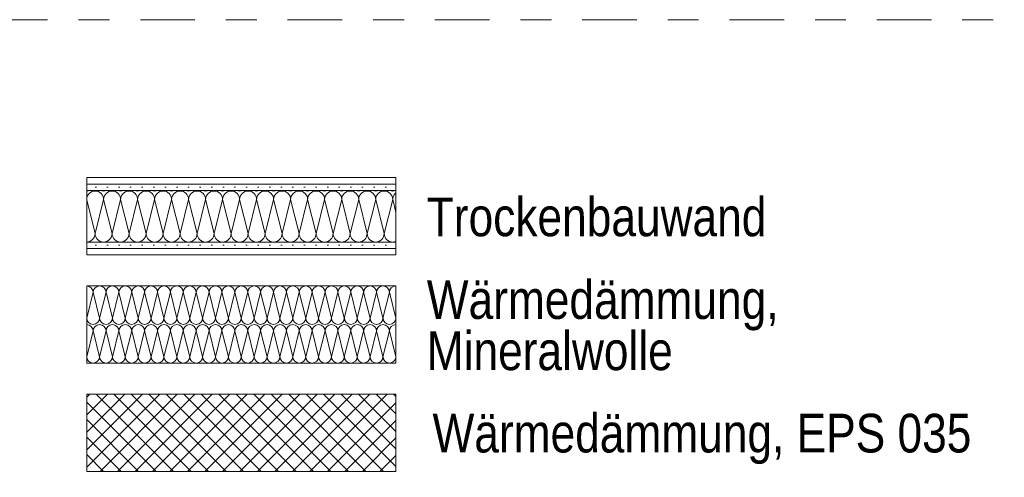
# Model space of a CAD drawing. Header units: metres. Extents: x 0 to 334, y 0 to 60.
# Tile 12 of 72: x 19.82 to 23, y 10.84 to 12.32. Entities that reach past the tile are written whole.
import ezdxf

# ---------------------------------------------------------------- set-up
doc = ezdxf.new("R2010")
doc.units = ezdxf.units.M
doc.header["$MEASUREMENT"] = 0
doc.linetypes.add('Strichpunktlinie', pattern=[0.335139, 0.176389, -0.088194, 0, -0.070556])
for name, color, linetype in [('00 Linien_Kreise_Splines', 7, 'Continuous'), ('00 Schraffuren', 7, 'Continuous'), ('Neubau_00 Schraffuren', 7, 'Continuous'), ('Neubau_90 Allgemein Beschriftung', 7, 'Continuous')]:
    doc.layers.add(name, color=color, linetype=linetype)
doc.styles.add('ERSTELLTER_STIL_1', font='ARIALN.TTF')
pattern_1 = [(0, (0, 0), (0, 0.0375), [0, -0.0375])]

# ---------------------------------------------------------------- blocks, each defined once
blk = doc.blocks.new('*X19')
at = {"layer": 'Neubau_00 Schraffuren', "color": 8, "linetype": 'Continuous', "lineweight": 18}
for p, q in [((20.0329, 11.3513), (20.0537, 11.4346)), ((20.0746, 11.3513), (20.0537, 11.4346)), ((20.0746, 11.3513), (20.0954, 11.4346)), ((20.1162, 11.3513), (20.0954, 11.4346)), ((20.1162, 11.3513), (20.1371, 11.4346)), ((20.1579, 11.3513), (20.1371, 11.4346)), ((20.1579, 11.3513), (20.1787, 11.4346)), ((20.1996, 11.3513), (20.1787, 11.4346)), ((20.1996, 11.3513), (20.2204, 11.4346)), ((20.2412, 11.3513), (20.2204, 11.4346)), ((20.2412, 11.3513), (20.2621, 11.4346)), ((20.2829, 11.3513), (20.2621, 11.4346)), ((20.2829, 11.3513), (20.3037, 11.4346)), ((20.3246, 11.3513), (20.3037, 11.4346)), ((20.3246, 11.3513), (20.3454, 11.4346)), ((20.3662, 11.3513), (20.3454, 11.4346)), ((20.3662, 11.3513), (20.3871, 11.4346)), ((20.4079, 11.3513), (20.3871, 11.4346)), ((20.4079, 11.3513), (20.4287, 11.4346)), ((20.4496, 11.3513), (20.4287, 11.4346)), ((20.4496, 11.3513), (20.4704, 11.4346)), ((20.4912, 11.3513), (20.4704, 11.4346)), ((20.4912, 11.3513), (20.5121, 11.4346)), ((20.5329, 11.3513), (20.5121, 11.4346)), ((20.5329, 11.3513), (20.5537, 11.4346)), ((20.5746, 11.3513), (20.5537, 11.4346)), ((20.5746, 11.3513), (20.5954, 11.4346)), ((20.6162, 11.3513), (20.5954, 11.4346)), ((20.6162, 11.3513), (20.6371, 11.4346)), ((20.6579, 11.3513), (20.6371, 11.4346)), ((20.6579, 11.3513), (20.6787, 11.4346)), ((20.6996, 11.3513), (20.6787, 11.4346)), ((20.6996, 11.3513), (20.7204, 11.4346)), ((20.7412, 11.3513), (20.7204, 11.4346)), ((20.7412, 11.3513), (20.7621, 11.4346)), ((20.7829, 11.3513), (20.7621, 11.4346)), ((20.7829, 11.3513), (20.8037, 11.4346)), ((20.8246, 11.3513), (20.8037, 11.4346)), ((20.8246, 11.3513), (20.8454, 11.4346)), ((20.8662, 11.3513), (20.8454, 11.4346)), ((20.8662, 11.3513), (20.8871, 11.4346)), ((20.9079, 11.3513), (20.8871, 11.4346)), ((20.9079, 11.3513), (20.9287, 11.4346)), ((20.9496, 11.3513), (20.9287, 11.4346)), ((20.9496, 11.3513), (20.9704, 11.4346)), ((20.9912, 11.3513), (20.9704, 11.4346)), ((20.9912, 11.3513), (21.0121, 11.4346)), ((21.0329, 11.3513), (21.0121, 11.4346)), ((20.0329, 11.2263), (20.0537, 11.3096)), ((20.0746, 11.2263), (20.0537, 11.3096)), ((20.0746, 11.2263), (20.0954, 11.3096)), ((20.1162, 11.2263), (20.0954, 11.3096)), ((20.1162, 11.2263), (20.1371, 11.3096)), ((20.1579, 11.2263), (20.1371, 11.3096)), ((20.1579, 11.2263), (20.1787, 11.3096)), ((20.1996, 11.2263), (20.1787, 11.3096)), ((20.1996, 11.2263), (20.2204, 11.3096)), ((20.2412, 11.2263), (20.2204, 11.3096)), ((20.2412, 11.2263), (20.2621, 11.3096)), ((20.2829, 11.2263), (20.2621, 11.3096)), ((20.2829, 11.2263), (20.3037, 11.3096)), ((20.3246, 11.2263), (20.3037, 11.3096)), ((20.3246, 11.2263), (20.3454, 11.3096)), ((20.3662, 11.2263), (20.3454, 11.3096)), ((20.3662, 11.2263), (20.3871, 11.3096)), ((20.4079, 11.2263), (20.3871, 11.3096)), ((20.4079, 11.2263), (20.4287, 11.3096)), ((20.4496, 11.2263), (20.4287, 11.3096)), ((20.4496, 11.2263), (20.4704, 11.3096)), ((20.4912, 11.2263), (20.4704, 11.3096)), ((20.4912, 11.2263), (20.5121, 11.3096)), ((20.5329, 11.2263), (20.5121, 11.3096)), ((20.5329, 11.2263), (20.5537, 11.3096)), ((20.5746, 11.2263), (20.5537, 11.3096)), ((20.5746, 11.2263), (20.5954, 11.3096)), ((20.6162, 11.2263), (20.5954, 11.3096)), ((20.6162, 11.2263), (20.6371, 11.3096)), ((20.6579, 11.2263), (20.6371, 11.3096)), ((20.6579, 11.2263), (20.6787, 11.3096)), ((20.6996, 11.2263), (20.6787, 11.3096)), ((20.6996, 11.2263), (20.7204, 11.3096)), ((20.7412, 11.2263), (20.7204, 11.3096)), ((20.7412, 11.2263), (20.7621, 11.3096)), ((20.7829, 11.2263), (20.7621, 11.3096)), ((20.7829, 11.2263), (20.8037, 11.3096)), ((20.8246, 11.2263), (20.8037, 11.3096)), ((20.8246, 11.2263), (20.8454, 11.3096)), ((20.8662, 11.2263), (20.8454, 11.3096)), ((20.8662, 11.2263), (20.8871, 11.3096)), ((20.9079, 11.2263), (20.8871, 11.3096)), ((20.9079, 11.2263), (20.9287, 11.3096)), ((20.9496, 11.2263), (20.9287, 11.3096)), ((20.9496, 11.2263), (20.9704, 11.3096)), ((20.9912, 11.2263), (20.9704, 11.3096)), ((20.9912, 11.2263), (21.0121, 11.3096)), ((21.0329, 11.2263), (21.0121, 11.3096))]:
    blk.add_line(p, q, dxfattribs=at)
for centre, start, end in [((20.0329, 11.4346), 0, 90), ((20.0746, 11.4346), 90, 180), ((20.0746, 11.4346), 0, 90), ((20.1162, 11.4346), 90, 180), ((20.1162, 11.4346), 0, 90), ((20.1579, 11.4346), 90, 180), ((20.1579, 11.4346), 0, 90), ((20.1996, 11.4346), 90, 180), ((20.1996, 11.4346), 0, 90), ((20.2412, 11.4346), 90, 180), ((20.2412, 11.4346), 0, 90), ((20.2829, 11.4346), 90, 180), ((20.2829, 11.4346), 0, 90), ((20.3246, 11.4346), 90, 180), ((20.3246, 11.4346), 0, 90), ((20.3662, 11.4346), 90, 180), ((20.3662, 11.4346), 0, 90), ((20.4079, 11.4346), 90, 180), ((20.4079, 11.4346), 0, 90), ((20.4496, 11.4346), 90, 180), ((20.4496, 11.4346), 0, 90), ((20.4912, 11.4346), 90, 180), ((20.4912, 11.4346), 0, 90), ((20.5329, 11.4346), 90, 180), ((20.5329, 11.4346), 0, 90), ((20.5746, 11.4346), 90, 180), ((20.5746, 11.4346), 0, 90), ((20.6162, 11.4346), 90, 180), ((20.6162, 11.4346), 0, 90), ((20.6579, 11.4346), 90, 180), ((20.6579, 11.4346), 0, 90), ((20.6996, 11.4346), 90, 180), ((20.6996, 11.4346), 0, 90), ((20.7412, 11.4346), 90, 180), ((20.7412, 11.4346), 0, 90), ((20.7829, 11.4346), 90, 180), ((20.7829, 11.4346), 0, 90), ((20.8246, 11.4346), 90, 180), ((20.8246, 11.4346), 0, 90), ((20.8662, 11.4346), 90, 180), ((20.8662, 11.4346), 0, 90), ((20.9079, 11.4346), 90, 180), ((20.9079, 11.4346), 0, 90), ((20.9496, 11.4346), 90, 180), ((20.9496, 11.4346), 0, 90), ((20.9912, 11.4346), 90, 180), ((20.9912, 11.4346), 0, 90), ((21.0329, 11.4346), 90, 180), ((20.0537, 11.3513), 180, 270), ((20.0537, 11.3513), 270, 0), ((20.0954, 11.3513), 180, 270), ((20.0954, 11.3513), 270, 0), ((20.1371, 11.3513), 180, 270), ((20.1371, 11.3513), 270, 0), ((20.1787, 11.3513), 180, 270), ((20.1787, 11.3513), 270, 0), ((20.2204, 11.3513), 180, 270), ((20.2204, 11.3513), 270, 0), ((20.2621, 11.3513), 180, 270), ((20.2621, 11.3513), 270, 0), ((20.3037, 11.3513), 180, 270), ((20.3037, 11.3513), 270, 0), ((20.3454, 11.3513), 180, 270), ((20.3454, 11.3513), 270, 0), ((20.3871, 11.3513), 180, 270), ((20.3871, 11.3513), 270, 0), ((20.4287, 11.3513), 180, 270), ((20.4287, 11.3513), 270, 0), ((20.4704, 11.3513), 180, 270), ((20.4704, 11.3513), 270, 0), ((20.5121, 11.3513), 180, 270), ((20.5121, 11.3513), 270, 0), ((20.5537, 11.3513), 180, 270), ((20.5537, 11.3513), 270, 0), ((20.5954, 11.3513), 180, 270), ((20.5954, 11.3513), 270, 0), ((20.6371, 11.3513), 180, 270), ((20.6371, 11.3513), 270, 0), ((20.6787, 11.3513), 180, 270), ((20.6787, 11.3513), 270, 0), ((20.7204, 11.3513), 180, 270), ((20.7204, 11.3513), 270, 0), ((20.7621, 11.3513), 180, 270), ((20.7621, 11.3513), 270, 0), ((20.8037, 11.3513), 180, 270), ((20.8037, 11.3513), 270, 0), ((20.8454, 11.3513), 180, 270), ((20.8454, 11.3513), 270, 0), ((20.8871, 11.3513), 180, 270), ((20.8871, 11.3513), 270, 0), ((20.9287, 11.3513), 180, 270), ((20.9287, 11.3513), 270, 0), ((20.9704, 11.3513), 180, 270), ((20.9704, 11.3513), 270, 0), ((21.0121, 11.3513), 180, 270), ((21.0121, 11.3513), 270, 0), ((20.0329, 11.3096), 0, 90), ((20.0746, 11.3096), 90, 180), ((20.0746, 11.3096), 0, 90), ((20.1162, 11.3096), 90, 180), ((20.1162, 11.3096), 0, 90), ((20.1579, 11.3096), 90, 180), ((20.1579, 11.3096), 0, 90), ((20.1996, 11.3096), 90, 180), ((20.1996, 11.3096), 0, 90), ((20.2412, 11.3096), 90, 180), ((20.2412, 11.3096), 0, 90), ((20.2829, 11.3096), 90, 180), ((20.2829, 11.3096), 0, 90), ((20.3246, 11.3096), 90, 180), ((20.3246, 11.3096), 0, 90), ((20.3662, 11.3096), 90, 180), ((20.3662, 11.3096), 0, 90), ((20.4079, 11.3096), 90, 180), ((20.4079, 11.3096), 0, 90), ((20.4496, 11.3096), 90, 180), ((20.4496, 11.3096), 0, 90), ((20.4912, 11.3096), 90, 180), ((20.4912, 11.3096), 0, 90), ((20.5329, 11.3096), 90, 180), ((20.5329, 11.3096), 0, 90), ((20.5746, 11.3096), 90, 180), ((20.5746, 11.3096), 0, 90), ((20.6162, 11.3096), 90, 180), ((20.6162, 11.3096), 0, 90), ((20.6579, 11.3096), 90, 180), ((20.6579, 11.3096), 0, 90), ((20.6996, 11.3096), 90, 180), ((20.6996, 11.3096), 0, 90), ((20.7412, 11.3096), 90, 180), ((20.7412, 11.3096), 0, 90), ((20.7829, 11.3096), 90, 180), ((20.7829, 11.3096), 0, 90), ((20.8246, 11.3096), 90, 180), ((20.8246, 11.3096), 0, 90), ((20.8662, 11.3096), 90, 180), ((20.8662, 11.3096), 0, 90), ((20.9079, 11.3096), 90, 180), ((20.9079, 11.3096), 0, 90), ((20.9496, 11.3096), 90, 180), ((20.9496, 11.3096), 0, 90), ((20.9912, 11.3096), 90, 180), ((20.9912, 11.3096), 0, 90), ((21.0329, 11.3096), 90, 180), ((20.0537, 11.2263), 180, 270), ((20.0537, 11.2263), 270, 0), ((20.0954, 11.2263), 180, 270), ((20.0954, 11.2263), 270, 0), ((20.1371, 11.2263), 180, 270), ((20.1371, 11.2263), 270, 0), ((20.1787, 11.2263), 180, 270), ((20.1787, 11.2263), 270, 0), ((20.2204, 11.2263), 180, 270), ((20.2204, 11.2263), 270, 0), ((20.2621, 11.2263), 180, 270), ((20.2621, 11.2263), 270, 0), ((20.3037, 11.2263), 180, 270), ((20.3037, 11.2263), 270, 0), ((20.3454, 11.2263), 180, 270), ((20.3454, 11.2263), 270, 0), ((20.3871, 11.2263), 180, 270), ((20.3871, 11.2263), 270, 0), ((20.4287, 11.2263), 180, 270), ((20.4287, 11.2263), 270, 0), ((20.4704, 11.2263), 180, 270), ((20.4704, 11.2263), 270, 0), ((20.5121, 11.2263), 180, 270), ((20.5121, 11.2263), 270, 0), ((20.5537, 11.2263), 180, 270), ((20.5537, 11.2263), 270, 0), ((20.5954, 11.2263), 180, 270), ((20.5954, 11.2263), 270, 0), ((20.6371, 11.2263), 180, 270), ((20.6371, 11.2263), 270, 0), ((20.6787, 11.2263), 180, 270), ((20.6787, 11.2263), 270, 0), ((20.7204, 11.2263), 180, 270), ((20.7204, 11.2263), 270, 0), ((20.7621, 11.2263), 180, 270), ((20.7621, 11.2263), 270, 0), ((20.8037, 11.2263), 180, 270), ((20.8037, 11.2263), 270, 0), ((20.8454, 11.2263), 180, 270), ((20.8454, 11.2263), 270, 0), ((20.8871, 11.2263), 180, 270), ((20.8871, 11.2263), 270, 0), ((20.9287, 11.2263), 180, 270), ((20.9287, 11.2263), 270, 0), ((20.9704, 11.2263), 180, 270), ((20.9704, 11.2263), 270, 0), ((21.0121, 11.2263), 180, 270), ((21.0121, 11.2263), 270, 0)]:
    blk.add_arc(centre, 0.0208, start, end, dxfattribs=at)
blk = doc.blocks.new('*X21')
at = {"layer": 'Neubau_00 Schraffuren', "color": 8, "linetype": 'Continuous', "lineweight": 18}
for p, q in [((20.0329, 11.7621), (20.0379, 11.7626)), ((20.0406, 11.754), (20.0372, 11.7499)), ((20.0379, 11.7626), (20.0417, 11.7638)), ((20.0448, 11.7575), (20.0406, 11.754)), ((20.0495, 11.76), (20.0448, 11.7575)), ((20.0547, 11.7616), (20.0495, 11.76)), ((20.0601, 11.7621), (20.0547, 11.7616)), ((20.0654, 11.7616), (20.0601, 11.7621)), ((20.0706, 11.76), (20.0654, 11.7616)), ((20.0753, 11.7575), (20.0706, 11.76)), ((20.0795, 11.754), (20.0753, 11.7575)), ((20.0784, 11.7638), (20.0822, 11.7626)), ((20.0829, 11.7499), (20.0795, 11.754)), ((20.0822, 11.7626), (20.0876, 11.7621)), ((20.0876, 11.7621), (20.0929, 11.7626)), ((20.0956, 11.754), (20.0922, 11.7499)), ((20.0929, 11.7626), (20.0967, 11.7638)), ((20.0998, 11.7575), (20.0956, 11.754)), ((20.1045, 11.76), (20.0998, 11.7575)), ((20.1097, 11.7616), (20.1045, 11.76)), ((20.1151, 11.7621), (20.1097, 11.7616)), ((20.1204, 11.7616), (20.1151, 11.7621)), ((20.1256, 11.76), (20.1204, 11.7616)), ((20.1303, 11.7575), (20.1256, 11.76)), ((20.1345, 11.754), (20.1303, 11.7575)), ((20.1334, 11.7638), (20.1372, 11.7626)), ((20.1379, 11.7499), (20.1345, 11.754)), ((20.1372, 11.7626), (20.1426, 11.7621)), ((20.1426, 11.7621), (20.1479, 11.7626)), ((20.1506, 11.754), (20.1472, 11.7499)), ((20.1479, 11.7626), (20.1517, 11.7638)), ((20.1548, 11.7575), (20.1506, 11.754)), ((20.1595, 11.76), (20.1548, 11.7575)), ((20.1647, 11.7616), (20.1595, 11.76)), ((20.1701, 11.7621), (20.1647, 11.7616)), ((20.1754, 11.7616), (20.1701, 11.7621)), ((20.1806, 11.76), (20.1754, 11.7616)), ((20.1853, 11.7575), (20.1806, 11.76)), ((20.1895, 11.754), (20.1853, 11.7575)), ((20.1884, 11.7638), (20.1922, 11.7626)), ((20.1929, 11.7499), (20.1895, 11.754)), ((20.1922, 11.7626), (20.1976, 11.7621)), ((20.1976, 11.7621), (20.2029, 11.7626)), ((20.2056, 11.754), (20.2022, 11.7499)), ((20.2029, 11.7626), (20.2067, 11.7638)), ((20.2098, 11.7575), (20.2056, 11.754)), ((20.2145, 11.76), (20.2098, 11.7575)), ((20.2197, 11.7616), (20.2145, 11.76)), ((20.2251, 11.7621), (20.2197, 11.7616)), ((20.2304, 11.7616), (20.2251, 11.7621)), ((20.2356, 11.76), (20.2304, 11.7616)), ((20.2403, 11.7575), (20.2356, 11.76)), ((20.2445, 11.754), (20.2403, 11.7575)), ((20.2434, 11.7638), (20.2472, 11.7626)), ((20.2479, 11.7499), (20.2445, 11.754)), ((20.2472, 11.7626), (20.2526, 11.7621)), ((20.2526, 11.7621), (20.2579, 11.7626)), ((20.2606, 11.754), (20.2572, 11.7499)), ((20.2579, 11.7626), (20.2617, 11.7638)), ((20.2648, 11.7575), (20.2606, 11.754)), ((20.2695, 11.76), (20.2648, 11.7575)), ((20.2747, 11.7616), (20.2695, 11.76)), ((20.2801, 11.7621), (20.2747, 11.7616)), ((20.2854, 11.7616), (20.2801, 11.7621)), ((20.2906, 11.76), (20.2854, 11.7616)), ((20.2953, 11.7575), (20.2906, 11.76)), ((20.2995, 11.754), (20.2953, 11.7575)), ((20.2984, 11.7638), (20.3022, 11.7626)), ((20.3029, 11.7499), (20.2995, 11.754)), ((20.3022, 11.7626), (20.3076, 11.7621)), ((20.3076, 11.7621), (20.3129, 11.7626)), ((20.3156, 11.754), (20.3122, 11.7499)), ((20.3129, 11.7626), (20.3167, 11.7638)), ((20.3198, 11.7575), (20.3156, 11.754)), ((20.3245, 11.76), (20.3198, 11.7575)), ((20.3297, 11.7616), (20.3245, 11.76)), ((20.3351, 11.7621), (20.3297, 11.7616)), ((20.3404, 11.7616), (20.3351, 11.7621)), ((20.3456, 11.76), (20.3404, 11.7616)), ((20.3503, 11.7575), (20.3456, 11.76)), ((20.3545, 11.754), (20.3503, 11.7575)), ((20.3534, 11.7638), (20.3572, 11.7626)), ((20.3579, 11.7499), (20.3545, 11.754)), ((20.3572, 11.7626), (20.3626, 11.7621)), ((20.3626, 11.7621), (20.3679, 11.7626)), ((20.3706, 11.754), (20.3672, 11.7499)), ((20.3679, 11.7626), (20.3717, 11.7638)), ((20.3748, 11.7575), (20.3706, 11.754)), ((20.3795, 11.76), (20.3748, 11.7575)), ((20.3847, 11.7616), (20.3795, 11.76)), ((20.3901, 11.7621), (20.3847, 11.7616)), ((20.3954, 11.7616), (20.3901, 11.7621)), ((20.4006, 11.76), (20.3954, 11.7616)), ((20.4053, 11.7575), (20.4006, 11.76)), ((20.4095, 11.754), (20.4053, 11.7575)), ((20.4084, 11.7638), (20.4122, 11.7626)), ((20.4129, 11.7499), (20.4095, 11.754)), ((20.4122, 11.7626), (20.4176, 11.7621)), ((20.4176, 11.7621), (20.4229, 11.7626)), ((20.4256, 11.754), (20.4222, 11.7499)), ((20.4229, 11.7626), (20.4267, 11.7638)), ((20.4298, 11.7575), (20.4256, 11.754)), ((20.4345, 11.76), (20.4298, 11.7575)), ((20.4397, 11.7616), (20.4345, 11.76)), ((20.4451, 11.7621), (20.4397, 11.7616)), ((20.4504, 11.7616), (20.4451, 11.7621)), ((20.4556, 11.76), (20.4504, 11.7616)), ((20.4603, 11.7575), (20.4556, 11.76)), ((20.4645, 11.754), (20.4603, 11.7575)), ((20.4634, 11.7638), (20.4672, 11.7626)), ((20.4679, 11.7499), (20.4645, 11.754)), ((20.4672, 11.7626), (20.4726, 11.7621)), ((20.4726, 11.7621), (20.4779, 11.7626)), ((20.4806, 11.754), (20.4772, 11.7499)), ((20.4779, 11.7626), (20.4817, 11.7638)), ((20.4848, 11.7575), (20.4806, 11.754)), ((20.4895, 11.76), (20.4848, 11.7575)), ((20.4947, 11.7616), (20.4895, 11.76)), ((20.5001, 11.7621), (20.4947, 11.7616)), ((20.5054, 11.7616), (20.5001, 11.7621)), ((20.5106, 11.76), (20.5054, 11.7616)), ((20.5153, 11.7575), (20.5106, 11.76)), ((20.5195, 11.754), (20.5153, 11.7575)), ((20.5184, 11.7638), (20.5222, 11.7626)), ((20.5229, 11.7499), (20.5195, 11.754)), ((20.5222, 11.7626), (20.5276, 11.7621)), ((20.5276, 11.7621), (20.5329, 11.7626)), ((20.5356, 11.754), (20.5322, 11.7499)), ((20.5329, 11.7626), (20.5367, 11.7638)), ((20.5398, 11.7575), (20.5356, 11.754)), ((20.5445, 11.76), (20.5398, 11.7575)), ((20.5497, 11.7616), (20.5445, 11.76)), ((20.5551, 11.7621), (20.5497, 11.7616)), ((20.5604, 11.7616), (20.5551, 11.7621)), ((20.5656, 11.76), (20.5604, 11.7616)), ((20.5703, 11.7575), (20.5656, 11.76)), ((20.5745, 11.754), (20.5703, 11.7575)), ((20.5734, 11.7638), (20.5772, 11.7626)), ((20.5779, 11.7499), (20.5745, 11.754)), ((20.5772, 11.7626), (20.5826, 11.7621)), ((20.5826, 11.7621), (20.5879, 11.7626)), ((20.5906, 11.754), (20.5872, 11.7499)), ((20.5879, 11.7626), (20.5917, 11.7638)), ((20.5948, 11.7575), (20.5906, 11.754)), ((20.5995, 11.76), (20.5948, 11.7575)), ((20.6047, 11.7616), (20.5995, 11.76)), ((20.6101, 11.7621), (20.6047, 11.7616)), ((20.6154, 11.7616), (20.6101, 11.7621)), ((20.6206, 11.76), (20.6154, 11.7616)), ((20.6253, 11.7575), (20.6206, 11.76)), ((20.6295, 11.754), (20.6253, 11.7575)), ((20.6284, 11.7638), (20.6322, 11.7626)), ((20.6329, 11.7499), (20.6295, 11.754)), ((20.6322, 11.7626), (20.6376, 11.7621)), ((20.6376, 11.7621), (20.6429, 11.7626)), ((20.6456, 11.754), (20.6422, 11.7499)), ((20.6429, 11.7626), (20.6467, 11.7638)), ((20.6498, 11.7575), (20.6456, 11.754)), ((20.6545, 11.76), (20.6498, 11.7575)), ((20.6597, 11.7616), (20.6545, 11.76)), ((20.6651, 11.7621), (20.6597, 11.7616)), ((20.6704, 11.7616), (20.6651, 11.7621)), ((20.6756, 11.76), (20.6704, 11.7616)), ((20.6803, 11.7575), (20.6756, 11.76)), ((20.6845, 11.754), (20.6803, 11.7575)), ((20.6834, 11.7638), (20.6872, 11.7626)), ((20.6879, 11.7499), (20.6845, 11.754)), ((20.6872, 11.7626), (20.6926, 11.7621)), ((20.6926, 11.7621), (20.6979, 11.7626)), ((20.7006, 11.754), (20.6972, 11.7499)), ((20.6979, 11.7626), (20.7017, 11.7638)), ((20.7048, 11.7575), (20.7006, 11.754)), ((20.7095, 11.76), (20.7048, 11.7575)), ((20.7147, 11.7616), (20.7095, 11.76)), ((20.7201, 11.7621), (20.7147, 11.7616)), ((20.7254, 11.7616), (20.7201, 11.7621)), ((20.7306, 11.76), (20.7254, 11.7616)), ((20.7353, 11.7575), (20.7306, 11.76)), ((20.7395, 11.754), (20.7353, 11.7575)), ((20.7384, 11.7638), (20.7422, 11.7626)), ((20.7429, 11.7499), (20.7395, 11.754)), ((20.7422, 11.7626), (20.7476, 11.7621)), ((20.7476, 11.7621), (20.7529, 11.7626)), ((20.7556, 11.754), (20.7522, 11.7499)), ((20.7529, 11.7626), (20.7567, 11.7638)), ((20.7598, 11.7575), (20.7556, 11.754)), ((20.7645, 11.76), (20.7598, 11.7575)), ((20.7697, 11.7616), (20.7645, 11.76)), ((20.7751, 11.7621), (20.7697, 11.7616)), ((20.7804, 11.7616), (20.7751, 11.7621)), ((20.7856, 11.76), (20.7804, 11.7616)), ((20.7903, 11.7575), (20.7856, 11.76)), ((20.7945, 11.754), (20.7903, 11.7575)), ((20.7934, 11.7638), (20.7972, 11.7626)), ((20.7979, 11.7499), (20.7945, 11.754)), ((20.7972, 11.7626), (20.8026, 11.7621)), ((20.8026, 11.7621), (20.8079, 11.7626)), ((20.8106, 11.754), (20.8072, 11.7499)), ((20.8079, 11.7626), (20.8117, 11.7638)), ((20.8148, 11.7575), (20.8106, 11.754)), ((20.8195, 11.76), (20.8148, 11.7575)), ((20.8247, 11.7616), (20.8195, 11.76)), ((20.8301, 11.7621), (20.8247, 11.7616)), ((20.8354, 11.7616), (20.8301, 11.7621)), ((20.8406, 11.76), (20.8354, 11.7616)), ((20.8453, 11.7575), (20.8406, 11.76)), ((20.8495, 11.754), (20.8453, 11.7575)), ((20.8484, 11.7638), (20.8522, 11.7626)), ((20.8529, 11.7499), (20.8495, 11.754)), ((20.8522, 11.7626), (20.8576, 11.7621)), ((20.8576, 11.7621), (20.8629, 11.7626)), ((20.8656, 11.754), (20.8622, 11.7499)), ((20.8629, 11.7626), (20.8667, 11.7638)), ((20.8698, 11.7575), (20.8656, 11.754)), ((20.8745, 11.76), (20.8698, 11.7575)), ((20.8797, 11.7616), (20.8745, 11.76)), ((20.8851, 11.7621), (20.8797, 11.7616)), ((20.8904, 11.7616), (20.8851, 11.7621)), ((20.8956, 11.76), (20.8904, 11.7616)), ((20.9003, 11.7575), (20.8956, 11.76)), ((20.9045, 11.754), (20.9003, 11.7575)), ((20.9034, 11.7638), (20.9072, 11.7626)), ((20.9079, 11.7499), (20.9045, 11.754)), ((20.9072, 11.7626), (20.9126, 11.7621)), ((20.9126, 11.7621), (20.9179, 11.7626)), ((20.9206, 11.754), (20.9172, 11.7499)), ((20.9179, 11.7626), (20.9217, 11.7638)), ((20.9248, 11.7575), (20.9206, 11.754)), ((20.9295, 11.76), (20.9248, 11.7575)), ((20.9347, 11.7616), (20.9295, 11.76)), ((20.9401, 11.7621), (20.9347, 11.7616)), ((20.9454, 11.7616), (20.9401, 11.7621)), ((20.9506, 11.76), (20.9454, 11.7616)), ((20.9553, 11.7575), (20.9506, 11.76)), ((20.9595, 11.754), (20.9553, 11.7575)), ((20.9584, 11.7638), (20.9622, 11.7626)), ((20.9629, 11.7499), (20.9595, 11.754)), ((20.9622, 11.7626), (20.9676, 11.7621)), ((20.9676, 11.7621), (20.9729, 11.7626)), ((20.9756, 11.754), (20.9722, 11.7499)), ((20.9729, 11.7626), (20.9767, 11.7638)), ((20.9798, 11.7575), (20.9756, 11.754)), ((20.9845, 11.76), (20.9798, 11.7575)), ((20.9897, 11.7616), (20.9845, 11.76)), ((20.9951, 11.7621), (20.9897, 11.7616)), ((21.0004, 11.7616), (20.9951, 11.7621)), ((21.0056, 11.76), (21.0004, 11.7616)), ((21.0103, 11.7575), (21.0056, 11.76)), ((21.0145, 11.754), (21.0103, 11.7575)), ((21.0134, 11.7638), (21.0172, 11.7626)), ((21.0179, 11.7499), (21.0145, 11.754)), ((21.0172, 11.7626), (21.0226, 11.7621)), ((21.0226, 11.7621), (21.0279, 11.7626)), ((21.0306, 11.754), (21.0272, 11.7499)), ((21.0279, 11.7626), (21.0317, 11.7638)), ((21.0329, 11.7559), (21.0306, 11.754)), ((20.0331, 11.74), (20.0329, 11.7379)), ((20.0601, 11.6246), (20.0329, 11.7333)), ((20.0347, 11.7451), (20.0331, 11.74)), ((20.0372, 11.7499), (20.0347, 11.7451)), ((20.0601, 11.6246), (20.0876, 11.7346)), ((20.0855, 11.7451), (20.0829, 11.7499)), ((20.087, 11.74), (20.0855, 11.7451)), ((20.0876, 11.7346), (20.087, 11.74)), ((20.0881, 11.74), (20.0876, 11.7346)), ((20.1151, 11.6246), (20.0876, 11.7346)), ((20.0897, 11.7451), (20.0881, 11.74)), ((20.0922, 11.7499), (20.0897, 11.7451)), ((20.1151, 11.6246), (20.1426, 11.7346)), ((20.1405, 11.7451), (20.1379, 11.7499)), ((20.142, 11.74), (20.1405, 11.7451)), ((20.1426, 11.7346), (20.142, 11.74)), ((20.1431, 11.74), (20.1426, 11.7346)), ((20.1701, 11.6246), (20.1426, 11.7346)), ((20.1447, 11.7451), (20.1431, 11.74)), ((20.1472, 11.7499), (20.1447, 11.7451)), ((20.1701, 11.6246), (20.1976, 11.7346)), ((20.1955, 11.7451), (20.1929, 11.7499)), ((20.197, 11.74), (20.1955, 11.7451)), ((20.1976, 11.7346), (20.197, 11.74)), ((20.1981, 11.74), (20.1976, 11.7346)), ((20.2251, 11.6246), (20.1976, 11.7346)), ((20.1997, 11.7451), (20.1981, 11.74)), ((20.2022, 11.7499), (20.1997, 11.7451)), ((20.2251, 11.6246), (20.2526, 11.7346)), ((20.2505, 11.7451), (20.2479, 11.7499)), ((20.252, 11.74), (20.2505, 11.7451)), ((20.2526, 11.7346), (20.252, 11.74)), ((20.2531, 11.74), (20.2526, 11.7346)), ((20.2801, 11.6246), (20.2526, 11.7346)), ((20.2547, 11.7451), (20.2531, 11.74)), ((20.2572, 11.7499), (20.2547, 11.7451)), ((20.2801, 11.6246), (20.3076, 11.7346)), ((20.3055, 11.7451), (20.3029, 11.7499)), ((20.307, 11.74), (20.3055, 11.7451)), ((20.3076, 11.7346), (20.307, 11.74)), ((20.3081, 11.74), (20.3076, 11.7346)), ((20.3351, 11.6246), (20.3076, 11.7346)), ((20.3097, 11.7451), (20.3081, 11.74)), ((20.3122, 11.7499), (20.3097, 11.7451)), ((20.3351, 11.6246), (20.3626, 11.7346)), ((20.3605, 11.7451), (20.3579, 11.7499)), ((20.362, 11.74), (20.3605, 11.7451)), ((20.3626, 11.7346), (20.362, 11.74)), ((20.3631, 11.74), (20.3626, 11.7346)), ((20.3901, 11.6246), (20.3626, 11.7346)), ((20.3647, 11.7451), (20.3631, 11.74)), ((20.3672, 11.7499), (20.3647, 11.7451)), ((20.3901, 11.6246), (20.4176, 11.7346)), ((20.4155, 11.7451), (20.4129, 11.7499)), ((20.417, 11.74), (20.4155, 11.7451)), ((20.4176, 11.7346), (20.417, 11.74)), ((20.4181, 11.74), (20.4176, 11.7346)), ((20.4451, 11.6246), (20.4176, 11.7346)), ((20.4197, 11.7451), (20.4181, 11.74)), ((20.4222, 11.7499), (20.4197, 11.7451)), ((20.4451, 11.6246), (20.4726, 11.7346)), ((20.4705, 11.7451), (20.4679, 11.7499)), ((20.472, 11.74), (20.4705, 11.7451)), ((20.4726, 11.7346), (20.472, 11.74)), ((20.4731, 11.74), (20.4726, 11.7346)), ((20.5001, 11.6246), (20.4726, 11.7346)), ((20.4747, 11.7451), (20.4731, 11.74)), ((20.4772, 11.7499), (20.4747, 11.7451)), ((20.5001, 11.6246), (20.5276, 11.7346)), ((20.5255, 11.7451), (20.5229, 11.7499)), ((20.527, 11.74), (20.5255, 11.7451)), ((20.5276, 11.7346), (20.527, 11.74)), ((20.5281, 11.74), (20.5276, 11.7346)), ((20.5551, 11.6246), (20.5276, 11.7346)), ((20.5297, 11.7451), (20.5281, 11.74)), ((20.5322, 11.7499), (20.5297, 11.7451)), ((20.5551, 11.6246), (20.5826, 11.7346)), ((20.5805, 11.7451), (20.5779, 11.7499)), ((20.582, 11.74), (20.5805, 11.7451)), ((20.5826, 11.7346), (20.582, 11.74)), ((20.5831, 11.74), (20.5826, 11.7346)), ((20.6101, 11.6246), (20.5826, 11.7346)), ((20.5847, 11.7451), (20.5831, 11.74)), ((20.5872, 11.7499), (20.5847, 11.7451)), ((20.6101, 11.6246), (20.6376, 11.7346)), ((20.6355, 11.7451), (20.6329, 11.7499)), ((20.637, 11.74), (20.6355, 11.7451)), ((20.6376, 11.7346), (20.637, 11.74)), ((20.6381, 11.74), (20.6376, 11.7346)), ((20.6651, 11.6246), (20.6376, 11.7346)), ((20.6397, 11.7451), (20.6381, 11.74)), ((20.6422, 11.7499), (20.6397, 11.7451)), ((20.6651, 11.6246), (20.6926, 11.7346)), ((20.6905, 11.7451), (20.6879, 11.7499)), ((20.692, 11.74), (20.6905, 11.7451)), ((20.6926, 11.7346), (20.692, 11.74)), ((20.6931, 11.74), (20.6926, 11.7346)), ((20.7201, 11.6246), (20.6926, 11.7346)), ((20.6947, 11.7451), (20.6931, 11.74)), ((20.6972, 11.7499), (20.6947, 11.7451)), ((20.7201, 11.6246), (20.7476, 11.7346)), ((20.7455, 11.7451), (20.7429, 11.7499)), ((20.747, 11.74), (20.7455, 11.7451)), ((20.7476, 11.7346), (20.747, 11.74)), ((20.7481, 11.74), (20.7476, 11.7346)), ((20.7751, 11.6246), (20.7476, 11.7346)), ((20.7497, 11.7451), (20.7481, 11.74)), ((20.7522, 11.7499), (20.7497, 11.7451)), ((20.7751, 11.6246), (20.8026, 11.7346)), ((20.8005, 11.7451), (20.7979, 11.7499)), ((20.802, 11.74), (20.8005, 11.7451)), ((20.8026, 11.7346), (20.802, 11.74)), ((20.8031, 11.74), (20.8026, 11.7346)), ((20.8301, 11.6246), (20.8026, 11.7346)), ((20.8047, 11.7451), (20.8031, 11.74)), ((20.8072, 11.7499), (20.8047, 11.7451)), ((20.8301, 11.6246), (20.8576, 11.7346)), ((20.8555, 11.7451), (20.8529, 11.7499)), ((20.857, 11.74), (20.8555, 11.7451)), ((20.8576, 11.7346), (20.857, 11.74)), ((20.8581, 11.74), (20.8576, 11.7346)), ((20.8851, 11.6246), (20.8576, 11.7346)), ((20.8597, 11.7451), (20.8581, 11.74)), ((20.8622, 11.7499), (20.8597, 11.7451)), ((20.8851, 11.6246), (20.9126, 11.7346)), ((20.9105, 11.7451), (20.9079, 11.7499)), ((20.912, 11.74), (20.9105, 11.7451)), ((20.9126, 11.7346), (20.912, 11.74)), ((20.9131, 11.74), (20.9126, 11.7346)), ((20.9401, 11.6246), (20.9126, 11.7346)), ((20.9147, 11.7451), (20.9131, 11.74)), ((20.9172, 11.7499), (20.9147, 11.7451)), ((20.9401, 11.6246), (20.9676, 11.7346)), ((20.9655, 11.7451), (20.9629, 11.7499)), ((20.967, 11.74), (20.9655, 11.7451)), ((20.9676, 11.7346), (20.967, 11.74)), ((20.9681, 11.74), (20.9676, 11.7346)), ((20.9951, 11.6246), (20.9676, 11.7346)), ((20.9697, 11.7451), (20.9681, 11.74)), ((20.9722, 11.7499), (20.9697, 11.7451)), ((20.9951, 11.6246), (21.0226, 11.7346)), ((21.0205, 11.7451), (21.0179, 11.7499)), ((21.022, 11.74), (21.0205, 11.7451)), ((21.0226, 11.7346), (21.022, 11.74)), ((21.0231, 11.74), (21.0226, 11.7346)), ((21.0329, 11.6933), (21.0226, 11.7346)), ((21.0247, 11.7451), (21.0231, 11.74)), ((21.0272, 11.7499), (21.0247, 11.7451)), ((20.0595, 11.6192), (20.0601, 11.6246)), ((20.0601, 11.6246), (20.0606, 11.6192)), ((20.1145, 11.6192), (20.1151, 11.6246)), ((20.1151, 11.6246), (20.1156, 11.6192)), ((20.1695, 11.6192), (20.1701, 11.6246)), ((20.1701, 11.6246), (20.1706, 11.6192)), ((20.2245, 11.6192), (20.2251, 11.6246)), ((20.2251, 11.6246), (20.2256, 11.6192)), ((20.2795, 11.6192), (20.2801, 11.6246)), ((20.2801, 11.6246), (20.2806, 11.6192)), ((20.3345, 11.6192), (20.3351, 11.6246)), ((20.3351, 11.6246), (20.3356, 11.6192)), ((20.3895, 11.6192), (20.3901, 11.6246)), ((20.3901, 11.6246), (20.3906, 11.6192)), ((20.4445, 11.6192), (20.4451, 11.6246)), ((20.4451, 11.6246), (20.4456, 11.6192)), ((20.4995, 11.6192), (20.5001, 11.6246)), ((20.5001, 11.6246), (20.5006, 11.6192)), ((20.5545, 11.6192), (20.5551, 11.6246)), ((20.5551, 11.6246), (20.5556, 11.6192)), ((20.6095, 11.6192), (20.6101, 11.6246)), ((20.6101, 11.6246), (20.6106, 11.6192)), ((20.6645, 11.6192), (20.6651, 11.6246)), ((20.6651, 11.6246), (20.6656, 11.6192)), ((20.7195, 11.6192), (20.7201, 11.6246)), ((20.7201, 11.6246), (20.7206, 11.6192)), ((20.7745, 11.6192), (20.7751, 11.6246)), ((20.7751, 11.6246), (20.7756, 11.6192)), ((20.8295, 11.6192), (20.8301, 11.6246)), ((20.8301, 11.6246), (20.8306, 11.6192)), ((20.8845, 11.6192), (20.8851, 11.6246)), ((20.8851, 11.6246), (20.8856, 11.6192)), ((20.9395, 11.6192), (20.9401, 11.6246)), ((20.9401, 11.6246), (20.9406, 11.6192)), ((20.9945, 11.6192), (20.9951, 11.6246)), ((20.9951, 11.6246), (20.9956, 11.6192)), ((20.0329, 11.5971), (20.0379, 11.5976)), ((20.0379, 11.5976), (20.0431, 11.5992)), ((20.0431, 11.5992), (20.0478, 11.6017)), ((20.0478, 11.6017), (20.052, 11.6051)), ((20.052, 11.6051), (20.0554, 11.6093)), ((20.0554, 11.6093), (20.058, 11.6141)), ((20.058, 11.6141), (20.0595, 11.6192)), ((20.0606, 11.6192), (20.0622, 11.6141)), ((20.0622, 11.6141), (20.0647, 11.6093)), ((20.0647, 11.6093), (20.0681, 11.6051)), ((20.0681, 11.6051), (20.0723, 11.6017)), ((20.0723, 11.6017), (20.077, 11.5992)), ((20.077, 11.5992), (20.0822, 11.5976)), ((20.0822, 11.5976), (20.0876, 11.5971)), ((20.0876, 11.5971), (20.0929, 11.5976)), ((20.0929, 11.5976), (20.0981, 11.5992)), ((20.0981, 11.5992), (20.1028, 11.6017)), ((20.1028, 11.6017), (20.107, 11.6051)), ((20.107, 11.6051), (20.1104, 11.6093)), ((20.1104, 11.6093), (20.113, 11.6141)), ((20.113, 11.6141), (20.1145, 11.6192)), ((20.1156, 11.6192), (20.1172, 11.6141)), ((20.1172, 11.6141), (20.1197, 11.6093)), ((20.1197, 11.6093), (20.1231, 11.6051)), ((20.1231, 11.6051), (20.1273, 11.6017)), ((20.1273, 11.6017), (20.132, 11.5992)), ((20.132, 11.5992), (20.1372, 11.5976)), ((20.1372, 11.5976), (20.1426, 11.5971)), ((20.1426, 11.5971), (20.1479, 11.5976)), ((20.1479, 11.5976), (20.1531, 11.5992)), ((20.1531, 11.5992), (20.1578, 11.6017)), ((20.1578, 11.6017), (20.162, 11.6051)), ((20.162, 11.6051), (20.1654, 11.6093)), ((20.1654, 11.6093), (20.168, 11.6141)), ((20.168, 11.6141), (20.1695, 11.6192)), ((20.1706, 11.6192), (20.1722, 11.6141)), ((20.1722, 11.6141), (20.1747, 11.6093)), ((20.1747, 11.6093), (20.1781, 11.6051)), ((20.1781, 11.6051), (20.1823, 11.6017)), ((20.1823, 11.6017), (20.187, 11.5992)), ((20.187, 11.5992), (20.1922, 11.5976)), ((20.1922, 11.5976), (20.1976, 11.5971)), ((20.1976, 11.5971), (20.2029, 11.5976)), ((20.2029, 11.5976), (20.2081, 11.5992)), ((20.2081, 11.5992), (20.2128, 11.6017)), ((20.2128, 11.6017), (20.217, 11.6051)), ((20.217, 11.6051), (20.2204, 11.6093)), ((20.2204, 11.6093), (20.223, 11.6141)), ((20.223, 11.6141), (20.2245, 11.6192)), ((20.2256, 11.6192), (20.2272, 11.6141)), ((20.2272, 11.6141), (20.2297, 11.6093)), ((20.2297, 11.6093), (20.2331, 11.6051)), ((20.2331, 11.6051), (20.2373, 11.6017)), ((20.2373, 11.6017), (20.242, 11.5992)), ((20.242, 11.5992), (20.2472, 11.5976)), ((20.2472, 11.5976), (20.2526, 11.5971)), ((20.2526, 11.5971), (20.2579, 11.5976)), ((20.2579, 11.5976), (20.2631, 11.5992)), ((20.2631, 11.5992), (20.2678, 11.6017)), ((20.2678, 11.6017), (20.272, 11.6051)), ((20.272, 11.6051), (20.2754, 11.6093)), ((20.2754, 11.6093), (20.278, 11.6141)), ((20.278, 11.6141), (20.2795, 11.6192)), ((20.2806, 11.6192), (20.2822, 11.6141)), ((20.2822, 11.6141), (20.2847, 11.6093)), ((20.2847, 11.6093), (20.2881, 11.6051)), ((20.2881, 11.6051), (20.2923, 11.6017)), ((20.2923, 11.6017), (20.297, 11.5992)), ((20.297, 11.5992), (20.3022, 11.5976)), ((20.3022, 11.5976), (20.3076, 11.5971)), ((20.3076, 11.5971), (20.3129, 11.5976)), ((20.3129, 11.5976), (20.3181, 11.5992)), ((20.3181, 11.5992), (20.3228, 11.6017)), ((20.3228, 11.6017), (20.327, 11.6051)), ((20.327, 11.6051), (20.3304, 11.6093)), ((20.3304, 11.6093), (20.333, 11.6141)), ((20.333, 11.6141), (20.3345, 11.6192)), ((20.3356, 11.6192), (20.3372, 11.6141)), ((20.3372, 11.6141), (20.3397, 11.6093)), ((20.3397, 11.6093), (20.3431, 11.6051)), ((20.3431, 11.6051), (20.3473, 11.6017)), ((20.3473, 11.6017), (20.352, 11.5992)), ((20.352, 11.5992), (20.3572, 11.5976)), ((20.3572, 11.5976), (20.3626, 11.5971)), ((20.3626, 11.5971), (20.3679, 11.5976)), ((20.3679, 11.5976), (20.3731, 11.5992)), ((20.3731, 11.5992), (20.3778, 11.6017)), ((20.3778, 11.6017), (20.382, 11.6051)), ((20.382, 11.6051), (20.3854, 11.6093)), ((20.3854, 11.6093), (20.388, 11.6141)), ((20.388, 11.6141), (20.3895, 11.6192)), ((20.3906, 11.6192), (20.3922, 11.6141)), ((20.3922, 11.6141), (20.3947, 11.6093)), ((20.3947, 11.6093), (20.3981, 11.6051)), ((20.3981, 11.6051), (20.4023, 11.6017)), ((20.4023, 11.6017), (20.407, 11.5992)), ((20.407, 11.5992), (20.4122, 11.5976)), ((20.4122, 11.5976), (20.4176, 11.5971)), ((20.4176, 11.5971), (20.4229, 11.5976)), ((20.4229, 11.5976), (20.4281, 11.5992)), ((20.4281, 11.5992), (20.4328, 11.6017)), ((20.4328, 11.6017), (20.437, 11.6051)), ((20.437, 11.6051), (20.4404, 11.6093)), ((20.4404, 11.6093), (20.443, 11.6141)), ((20.443, 11.6141), (20.4445, 11.6192)), ((20.4456, 11.6192), (20.4472, 11.6141)), ((20.4472, 11.6141), (20.4497, 11.6093)), ((20.4497, 11.6093), (20.4531, 11.6051)), ((20.4531, 11.6051), (20.4573, 11.6017)), ((20.4573, 11.6017), (20.462, 11.5992)), ((20.462, 11.5992), (20.4672, 11.5976)), ((20.4672, 11.5976), (20.4726, 11.5971)), ((20.4726, 11.5971), (20.4779, 11.5976)), ((20.4779, 11.5976), (20.4831, 11.5992)), ((20.4831, 11.5992), (20.4878, 11.6017)), ((20.4878, 11.6017), (20.492, 11.6051)), ((20.492, 11.6051), (20.4954, 11.6093)), ((20.4954, 11.6093), (20.498, 11.6141)), ((20.498, 11.6141), (20.4995, 11.6192)), ((20.5006, 11.6192), (20.5022, 11.6141)), ((20.5022, 11.6141), (20.5047, 11.6093)), ((20.5047, 11.6093), (20.5081, 11.6051)), ((20.5081, 11.6051), (20.5123, 11.6017)), ((20.5123, 11.6017), (20.517, 11.5992)), ((20.517, 11.5992), (20.5222, 11.5976)), ((20.5222, 11.5976), (20.5276, 11.5971)), ((20.5276, 11.5971), (20.5329, 11.5976)), ((20.5329, 11.5976), (20.5381, 11.5992)), ((20.5381, 11.5992), (20.5428, 11.6017)), ((20.5428, 11.6017), (20.547, 11.6051)), ((20.547, 11.6051), (20.5504, 11.6093)), ((20.5504, 11.6093), (20.553, 11.6141)), ((20.553, 11.6141), (20.5545, 11.6192)), ((20.5556, 11.6192), (20.5572, 11.6141)), ((20.5572, 11.6141), (20.5597, 11.6093)), ((20.5597, 11.6093), (20.5631, 11.6051)), ((20.5631, 11.6051), (20.5673, 11.6017)), ((20.5673, 11.6017), (20.572, 11.5992)), ((20.572, 11.5992), (20.5772, 11.5976)), ((20.5772, 11.5976), (20.5826, 11.5971)), ((20.5826, 11.5971), (20.5879, 11.5976)), ((20.5879, 11.5976), (20.5931, 11.5992)), ((20.5931, 11.5992), (20.5978, 11.6017)), ((20.5978, 11.6017), (20.602, 11.6051)), ((20.602, 11.6051), (20.6054, 11.6093)), ((20.6054, 11.6093), (20.608, 11.6141)), ((20.608, 11.6141), (20.6095, 11.6192)), ((20.6106, 11.6192), (20.6122, 11.6141)), ((20.6122, 11.6141), (20.6147, 11.6093)), ((20.6147, 11.6093), (20.6181, 11.6051)), ((20.6181, 11.6051), (20.6223, 11.6017)), ((20.6223, 11.6017), (20.627, 11.5992)), ((20.627, 11.5992), (20.6322, 11.5976)), ((20.6322, 11.5976), (20.6376, 11.5971)), ((20.6376, 11.5971), (20.6429, 11.5976)), ((20.6429, 11.5976), (20.6481, 11.5992)), ((20.6481, 11.5992), (20.6528, 11.6017)), ((20.6528, 11.6017), (20.657, 11.6051)), ((20.657, 11.6051), (20.6604, 11.6093)), ((20.6604, 11.6093), (20.663, 11.6141)), ((20.663, 11.6141), (20.6645, 11.6192)), ((20.6656, 11.6192), (20.6672, 11.6141)), ((20.6672, 11.6141), (20.6697, 11.6093)), ((20.6697, 11.6093), (20.6731, 11.6051)), ((20.6731, 11.6051), (20.6773, 11.6017)), ((20.6773, 11.6017), (20.682, 11.5992)), ((20.682, 11.5992), (20.6872, 11.5976)), ((20.6872, 11.5976), (20.6926, 11.5971)), ((20.6926, 11.5971), (20.6979, 11.5976)), ((20.6979, 11.5976), (20.7031, 11.5992)), ((20.7031, 11.5992), (20.7078, 11.6017)), ((20.7078, 11.6017), (20.712, 11.6051)), ((20.712, 11.6051), (20.7154, 11.6093)), ((20.7154, 11.6093), (20.718, 11.6141)), ((20.718, 11.6141), (20.7195, 11.6192)), ((20.7206, 11.6192), (20.7222, 11.6141)), ((20.7222, 11.6141), (20.7247, 11.6093)), ((20.7247, 11.6093), (20.7281, 11.6051)), ((20.7281, 11.6051), (20.7323, 11.6017)), ((20.7323, 11.6017), (20.737, 11.5992)), ((20.737, 11.5992), (20.7422, 11.5976)), ((20.7422, 11.5976), (20.7476, 11.5971)), ((20.7476, 11.5971), (20.7529, 11.5976)), ((20.7529, 11.5976), (20.7581, 11.5992)), ((20.7581, 11.5992), (20.7628, 11.6017)), ((20.7628, 11.6017), (20.767, 11.6051)), ((20.767, 11.6051), (20.7704, 11.6093)), ((20.7704, 11.6093), (20.773, 11.6141)), ((20.773, 11.6141), (20.7745, 11.6192)), ((20.7756, 11.6192), (20.7772, 11.6141)), ((20.7772, 11.6141), (20.7797, 11.6093)), ((20.7797, 11.6093), (20.7831, 11.6051)), ((20.7831, 11.6051), (20.7873, 11.6017)), ((20.7873, 11.6017), (20.792, 11.5992)), ((20.792, 11.5992), (20.7972, 11.5976)), ((20.7972, 11.5976), (20.8026, 11.5971)), ((20.8026, 11.5971), (20.8079, 11.5976)), ((20.8079, 11.5976), (20.8131, 11.5992)), ((20.8131, 11.5992), (20.8178, 11.6017)), ((20.8178, 11.6017), (20.822, 11.6051)), ((20.822, 11.6051), (20.8254, 11.6093)), ((20.8254, 11.6093), (20.828, 11.6141)), ((20.828, 11.6141), (20.8295, 11.6192)), ((20.8306, 11.6192), (20.8322, 11.6141)), ((20.8322, 11.6141), (20.8347, 11.6093)), ((20.8347, 11.6093), (20.8381, 11.6051)), ((20.8381, 11.6051), (20.8423, 11.6017)), ((20.8423, 11.6017), (20.847, 11.5992)), ((20.847, 11.5992), (20.8522, 11.5976)), ((20.8522, 11.5976), (20.8576, 11.5971)), ((20.8576, 11.5971), (20.8629, 11.5976)), ((20.8629, 11.5976), (20.8681, 11.5992)), ((20.8681, 11.5992), (20.8728, 11.6017)), ((20.8728, 11.6017), (20.877, 11.6051)), ((20.877, 11.6051), (20.8804, 11.6093)), ((20.8804, 11.6093), (20.883, 11.6141)), ((20.883, 11.6141), (20.8845, 11.6192)), ((20.8856, 11.6192), (20.8872, 11.6141)), ((20.8872, 11.6141), (20.8897, 11.6093)), ((20.8897, 11.6093), (20.8931, 11.6051)), ((20.8931, 11.6051), (20.8973, 11.6017)), ((20.8973, 11.6017), (20.902, 11.5992)), ((20.902, 11.5992), (20.9072, 11.5976)), ((20.9072, 11.5976), (20.9126, 11.5971)), ((20.9126, 11.5971), (20.9179, 11.5976)), ((20.9179, 11.5976), (20.9231, 11.5992)), ((20.9231, 11.5992), (20.9278, 11.6017)), ((20.9278, 11.6017), (20.932, 11.6051)), ((20.932, 11.6051), (20.9354, 11.6093)), ((20.9354, 11.6093), (20.938, 11.6141)), ((20.938, 11.6141), (20.9395, 11.6192)), ((20.9406, 11.6192), (20.9422, 11.6141)), ((20.9422, 11.6141), (20.9447, 11.6093)), ((20.9447, 11.6093), (20.9481, 11.6051)), ((20.9481, 11.6051), (20.9523, 11.6017)), ((20.9523, 11.6017), (20.957, 11.5992)), ((20.957, 11.5992), (20.9622, 11.5976)), ((20.9622, 11.5976), (20.9676, 11.5971)), ((20.9676, 11.5971), (20.9729, 11.5976)), ((20.9729, 11.5976), (20.9781, 11.5992)), ((20.9781, 11.5992), (20.9828, 11.6017)), ((20.9828, 11.6017), (20.987, 11.6051)), ((20.987, 11.6051), (20.9904, 11.6093)), ((20.9904, 11.6093), (20.993, 11.6141)), ((20.993, 11.6141), (20.9945, 11.6192)), ((20.9956, 11.6192), (20.9972, 11.6141)), ((20.9972, 11.6141), (20.9997, 11.6093)), ((20.9997, 11.6093), (21.0031, 11.6051)), ((21.0031, 11.6051), (21.0073, 11.6017)), ((21.0073, 11.6017), (21.012, 11.5992)), ((21.012, 11.5992), (21.0172, 11.5976)), ((21.0172, 11.5976), (21.0226, 11.5971)), ((21.0226, 11.5971), (21.0279, 11.5976)), ((21.0279, 11.5976), (21.0329, 11.5991))]:
    blk.add_line(p, q, dxfattribs=at)

msp = doc.modelspace()

# ---------------------------------------------------------------- hatches: boundary and pattern name
at = {"layer": 'Neubau_00 Schraffuren', "linetype": 'Continuous', "lineweight": 18}
h = msp.add_hatch(dxfattribs=at)
h.set_pattern_fill('Gipskarton_0002', color=8, style=0, pattern_type=2)
h.set_pattern_definition(pattern_1)
h.paths.add_polyline_path([(21.0329, 11.8054), (20.0329, 11.8054), (20.0329, 11.7846), (21.0329, 11.7846)])
h = msp.add_hatch(dxfattribs=at)
h.set_pattern_fill('Gipskarton_0002', color=8, style=0, pattern_type=2)
h.set_pattern_definition(pattern_1)
h.paths.add_polyline_path([(21.0329, 11.7846), (20.0329, 11.7846), (20.0329, 11.7638), (21.0329, 11.7638)])
h = msp.add_hatch(dxfattribs=at)
h.set_pattern_fill('Gipskarton_0002', color=8, style=0, pattern_type=2)
h.set_pattern_definition(pattern_1)
h.paths.add_polyline_path([(20.0329, 11.5763), (21.0329, 11.5763), (21.0329, 11.5971), (20.0329, 11.5971)])
h = msp.add_hatch(dxfattribs=at)
h.set_pattern_fill('Gipskarton_0002', color=8, style=0, pattern_type=2)
h.set_pattern_definition(pattern_1)
h.paths.add_polyline_path([(20.0329, 11.5554), (21.0329, 11.5554), (21.0329, 11.5763), (20.0329, 11.5763)])
h = msp.add_hatch(dxfattribs=at)
h.set_pattern_fill('Dämmung_hart_1_0002', color=8, style=0, pattern_type=2)
h.set_pattern_definition([(45, (0, 0), (-0.02828427, 0.02828427), []), (135, (0, 0), (0.02828427, 0.02828427), [])])
h.paths.add_polyline_path([(21.0329, 11.1054), (20.0329, 11.1054), (20.0329, 10.8554), (21.0329, 10.8554)])

# ---------------------------------------------------------------- linework, layer by layer
at = {"layer": '00 Linien_Kreise_Splines', "color": 7, "linetype": 'Strichpunktlinie', "lineweight": 13}
msp.add_line((26.0996, 12.316), (16.8496, 12.316), dxfattribs=at)
at = {"layer": '00 Linien_Kreise_Splines', "color": 7, "linetype": 'Continuous', "lineweight": 18}
for p, q in [((21.0329, 11.7846), (20.0329, 11.7846)), ((21.0329, 11.7638), (20.0329, 11.7638)), ((20.0329, 11.5971), (21.0329, 11.5971)), ((20.0329, 11.5763), (21.0329, 11.5763))]:
    msp.add_line(p, q, dxfattribs=at)
at = {"layer": '00 Schraffuren', "color": 7, "linetype": 'Continuous', "lineweight": 18}
for points in [[(21.0329, 11.8054), (20.0329, 11.8054)], [(20.0329, 11.8054), (20.0329, 11.5554)], [(21.0329, 11.5554), (21.0329, 11.8054)], [(20.0329, 11.5554), (21.0329, 11.5554)]]:
    msp.add_lwpolyline(points, dxfattribs=at)
at = {"layer": 'Neubau_00 Schraffuren', "color": 7, "linetype": 'Continuous', "lineweight": 13, "flags": 128}
for points in [[(21.0329, 11.8054), (20.0329, 11.8054), (20.0329, 11.7846), (21.0329, 11.7846)], [(21.0329, 11.7846), (20.0329, 11.7846), (20.0329, 11.7638), (21.0329, 11.7638)], [(20.0329, 11.5971), (21.0329, 11.5971), (21.0329, 11.7638), (20.0329, 11.7638)], [(20.0329, 11.5763), (21.0329, 11.5763), (21.0329, 11.5971), (20.0329, 11.5971)], [(20.0329, 11.5554), (21.0329, 11.5554), (21.0329, 11.5763), (20.0329, 11.5763)], [(21.0329, 11.1054), (20.0329, 11.1054), (20.0329, 10.8554), (21.0329, 10.8554)]]:
    msp.add_lwpolyline(points, close=True, dxfattribs=at)
at = {"layer": 'Neubau_00 Schraffuren', "color": 7, "linetype": 'Continuous', "lineweight": 18, "flags": 128}
msp.add_lwpolyline([(20.0329, 11.4554), (20.0329, 11.2054), (21.0329, 11.2054), (21.0329, 11.4554)], close=True, dxfattribs=at)

# ---------------------------------------------------------------- block references
at = {"layer": 'Neubau_00 Schraffuren', "color": 8, "linetype": 'Continuous', "lineweight": 18}
for name in ['*X21', '*X19']:
    msp.add_blockref(name, (0, 0), dxfattribs=at)

# ---------------------------------------------------------------- texts
at = {"layer": 'Neubau_90 Allgemein Beschriftung', "color": 7, "linetype": 'Continuous', "lineweight": 13, "char_height": 0.125, "style": 'ERSTELLTER_STIL_1'}
for s, insert, attachment_point in [('\\A1;{\\pql;\\fArial Narrow|b0|i0|c0|p0;\\W1.000000;Trockenbauwand}', (21.1329, 11.6142), 7), ('\\A1;{\\pqr;\\fArial Narrow|b0|i0|c0|p0;\\W1.000000;Wärmedämmung\\fArial Narrow|b0|i0|c0|p0;\\W1.000000;,\\fArial Narrow|b0|i0|c0|p0;\\W1.000000; EPS\\fArial Narrow|b0|i0|c0|p0;\\W1.000000; 035}', (22.8943, 10.8791), 9)]:
    msp.add_mtext(s, dxfattribs=dict(at, insert=insert, attachment_point=attachment_point))
at = {"layer": 'Neubau_90 Allgemein Beschriftung', "color": 7, "linetype": 'Continuous', "lineweight": 13, "insert": (21.1329, 11.3274), "char_height": 0.125, "attachment_point": 4, "line_spacing_factor": 0.795022, "style": 'ERSTELLTER_STIL_1'}
msp.add_mtext('\\A1;{\\pql;\\fArial Narrow|b0|i0|c0|p0;\\W1.000000;Wärmedämmung, \\P\\pql;\\fArial Narrow|b0|i0|c0|p0;\\W1.000000;Mineralwolle}', dxfattribs=at)

doc.saveas('drawing.dxf')
